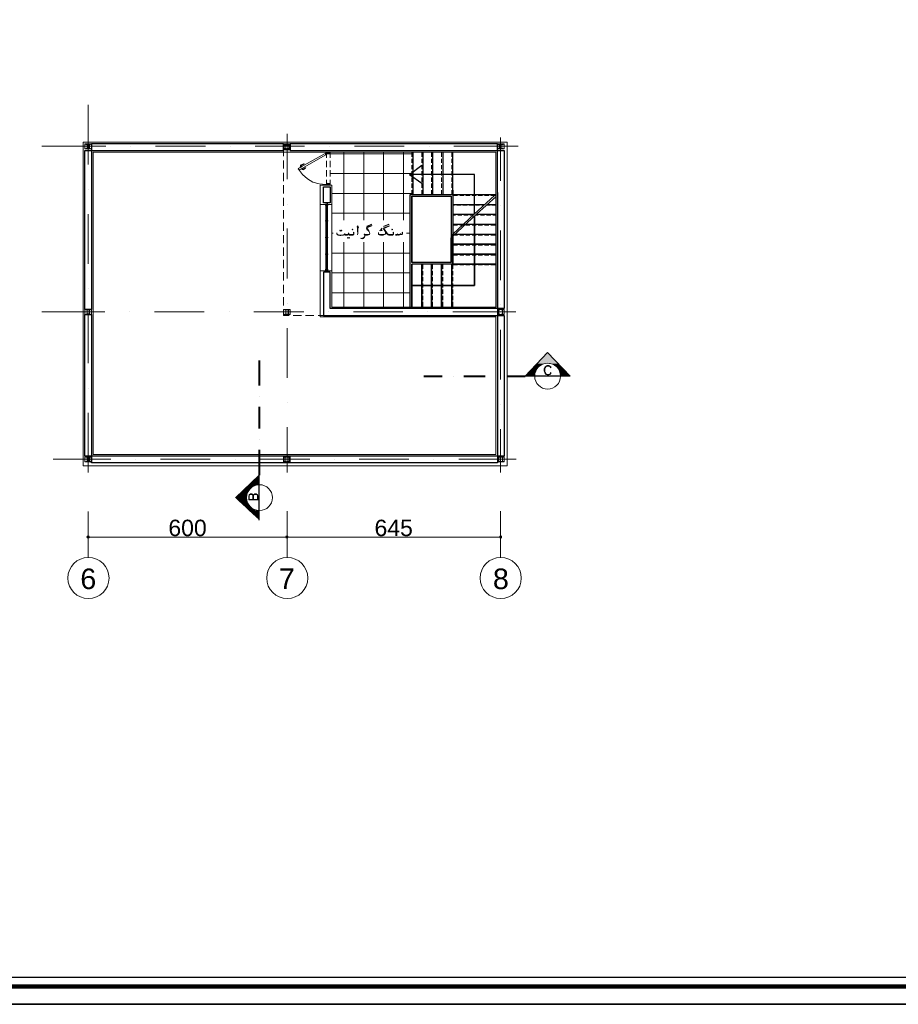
# Model space of a CAD drawing. Header units: metres. Extents: x 5.7 to 89.8, y 4 to 63.5.
# Tile 7 of 20: x 36.7 to 63.3, y 4 to 33.7. Entities that reach past the tile are written whole.
import ezdxf

# ---------------------------------------------------------------- set-up
doc = ezdxf.new("R2010")
doc.units = ezdxf.units.M
doc.header["$MEASUREMENT"] = 0
for name, color, linetype in [('PDF13_ax', 7, 'Continuous'), ('PDF13_column', 7, 'Continuous'), ('PDF13_dim', 7, 'Continuous'), ('PDF13_door', 7, 'Continuous'), ('PDF13_furn', 7, 'Continuous'), ('PDF13_hatch-plan', 7, 'Continuous'), ('PDF13_KADR', 7, 'Continuous'), ('PDF13_khatchin', 7, 'Continuous'), ('PDF13_Layer5', 7, 'Continuous'), ('PDF13_SECTION', 7, 'Continuous'), ('PDF13_STAIRS', 7, 'Continuous'), ('PDF13_Text', 7, 'Continuous'), ('PDF13_Text Info.', 7, 'Continuous'), ('PDF13_textt', 7, 'Continuous'), ('PDF13_W', 7, 'Continuous'), ('PDF13_wall', 7, 'Continuous'), ('PDF13_WIN', 7, 'Continuous')]:
    doc.layers.add(name, color=color, linetype=linetype)
doc.styles.add('PDF Arial', font='arial.ttf')

msp = doc.modelspace()

# ---------------------------------------------------------------- linework, layer by layer
at = {"layer": 'PDF13_ax', "lineweight": 9}
for points in [[(38.817, 31.173), (38.817, 29.372)], [(44.817, 30.297), (44.817, 28.929)], [(51.26, 30.191), (51.26, 28.881)], [(37.411, 29.921), (39.347, 29.921)], [(40.098, 29.921), (40.098, 29.921)], [(40.849, 29.921), (42.352, 29.921)], [(43.103, 29.921), (43.103, 29.921)], [(43.854, 29.921), (45.347, 29.921)], [(46.098, 29.921), (46.098, 29.921)], [(46.849, 29.921), (48.352, 29.921)], [(49.103, 29.921), (49.103, 29.921)], [(49.854, 29.921), (51.79, 29.921)], [(38.817, 28.621), (38.817, 28.621)], [(44.817, 28.178), (44.817, 28.178)], [(51.26, 28.13), (51.26, 28.13)], [(38.817, 27.869), (38.817, 26.377)], [(44.817, 27.436), (44.817, 25.934)], [(51.26, 27.378), (51.26, 25.876)], [(38.817, 25.625), (38.817, 25.625)], [(44.817, 25.182), (44.817, 25.182)], [(51.26, 25.134), (51.26, 25.134)], [(37.411, 24.922), (39.318, 24.922)], [(38.817, 24.874), (38.817, 23.372)], [(40.069, 24.922), (40.069, 24.922)], [(40.82, 24.922), (42.313, 24.922)], [(43.064, 24.922), (43.064, 24.922)], [(43.816, 24.922), (45.318, 24.922)], [(46.069, 24.922), (46.069, 24.922)], [(46.82, 24.922), (48.313, 24.922)], [(49.065, 24.922), (49.065, 24.922)], [(49.816, 24.922), (51.723, 24.922)], [(44.817, 24.431), (44.817, 22.929)], [(51.26, 24.383), (51.26, 22.881)], [(38.817, 22.62), (38.817, 22.62)], [(44.817, 22.177), (44.817, 22.177)], [(51.26, 22.129), (51.26, 22.129)], [(38.817, 21.869), (38.817, 20.068)], [(44.817, 21.436), (44.817, 20.068)], [(51.26, 21.378), (51.26, 20.068)], [(37.758, 20.473), (39.501, 20.473)], [(40.252, 20.473), (40.252, 20.473)], [(40.994, 20.473), (42.496, 20.473)], [(43.247, 20.473), (43.247, 20.473)], [(43.999, 20.473), (45.501, 20.473)], [(46.252, 20.473), (46.252, 20.473)], [(46.994, 20.473), (48.496, 20.473)], [(49.248, 20.473), (49.248, 20.473)], [(49.999, 20.473), (51.732, 20.473)], [(38.817, 18.893), (38.817, 17.497)], [(44.817, 18.903), (44.817, 17.497)], [(51.26, 18.903), (51.26, 17.497)]]:
    msp.add_lwpolyline(points, dxfattribs=at)
for centre in [(38.822, 16.885), (44.822, 16.885), (51.265, 16.885)]:
    msp.add_circle(centre, 0.621, dxfattribs=at)
at = {"layer": 'PDF13_column', "lineweight": 18}
for points in [[(38.711, 29.998), (38.913, 29.998), (38.913, 29.844), (38.711, 29.844)], [(38.778, 29.854), (38.74, 29.854), (38.817, 29.854), (38.778, 29.854), (38.778, 29.979), (38.817, 29.979), (38.817, 29.988), (38.74, 29.988), (38.74, 29.979), (38.778, 29.979)], [(38.846, 29.854), (38.817, 29.854), (38.884, 29.854), (38.855, 29.854), (38.855, 29.979), (38.884, 29.979), (38.884, 29.988), (38.817, 29.988), (38.817, 29.979), (38.846, 29.979)], [(44.711, 29.998), (44.913, 29.998), (44.913, 29.844), (44.711, 29.844)], [(44.711, 29.969), (44.913, 29.969), (44.913, 29.815), (44.711, 29.815)], [(44.711, 29.969), (44.913, 29.969), (44.913, 29.815), (44.711, 29.815)], [(44.75, 29.854), (44.721, 29.854), (44.721, 29.844), (44.788, 29.844), (44.788, 29.854), (44.759, 29.854), (44.759, 29.979), (44.788, 29.979), (44.788, 29.988), (44.721, 29.988), (44.721, 29.979), (44.75, 29.979)], [(44.75, 29.834), (44.721, 29.834), (44.721, 29.825), (44.788, 29.825), (44.788, 29.834), (44.759, 29.834), (44.759, 29.959), (44.788, 29.959), (44.721, 29.959), (44.75, 29.959)], [(44.75, 29.834), (44.721, 29.834), (44.721, 29.825), (44.788, 29.825), (44.788, 29.834), (44.759, 29.834), (44.759, 29.959), (44.788, 29.959), (44.721, 29.959), (44.75, 29.959)], [(44.865, 29.959), (44.759, 29.959), (44.759, 29.969), (44.865, 29.969)], [(44.865, 29.959), (44.759, 29.959), (44.759, 29.969), (44.865, 29.969)], [(44.865, 29.815), (44.759, 29.815), (44.759, 29.825), (44.865, 29.825)], [(44.865, 29.815), (44.759, 29.815), (44.759, 29.825), (44.865, 29.825)], [(44.865, 29.854), (44.836, 29.854), (44.836, 29.844), (44.904, 29.844), (44.904, 29.854), (44.875, 29.854), (44.875, 29.979), (44.904, 29.979), (44.904, 29.988), (44.836, 29.988), (44.836, 29.979), (44.865, 29.979)], [(44.865, 29.834), (44.836, 29.834), (44.836, 29.825), (44.904, 29.825), (44.904, 29.834), (44.875, 29.834), (44.875, 29.959), (44.904, 29.959), (44.836, 29.959), (44.865, 29.959)], [(44.865, 29.834), (44.836, 29.834), (44.836, 29.825), (44.904, 29.825), (44.904, 29.834), (44.875, 29.834), (44.875, 29.959), (44.904, 29.959), (44.836, 29.959), (44.865, 29.959)], [(51.164, 29.998), (51.366, 29.998), (51.366, 29.844), (51.164, 29.844)], [(51.222, 29.854), (51.193, 29.854), (51.193, 29.844), (51.26, 29.844), (51.26, 29.854), (51.232, 29.854), (51.232, 29.979), (51.26, 29.979), (51.26, 29.988), (51.193, 29.988), (51.193, 29.979), (51.222, 29.979)], [(51.299, 29.854), (51.26, 29.854), (51.26, 29.844), (51.338, 29.844), (51.338, 29.854), (51.299, 29.854), (51.299, 29.979), (51.338, 29.979), (51.338, 29.988), (51.26, 29.988), (51.26, 29.979), (51.299, 29.979)], [(38.711, 24.99), (38.913, 24.99), (38.913, 24.845), (38.711, 24.845)], [(38.778, 24.855), (38.74, 24.855), (38.74, 24.845), (38.817, 24.845), (38.817, 24.855), (38.778, 24.855), (38.778, 24.98), (38.817, 24.98), (38.817, 24.99), (38.74, 24.99), (38.74, 24.98), (38.778, 24.98)], [(38.846, 24.855), (38.817, 24.855), (38.817, 24.845), (38.884, 24.845), (38.884, 24.855), (38.855, 24.855), (38.855, 24.98), (38.884, 24.98), (38.884, 24.99), (38.817, 24.99), (38.817, 24.98), (38.846, 24.98)], [(44.711, 24.99), (44.913, 24.99), (44.913, 24.845), (44.711, 24.845)], [(44.779, 24.855), (44.74, 24.855), (44.74, 24.845), (44.817, 24.845), (44.817, 24.855), (44.779, 24.855), (44.779, 24.98), (44.817, 24.98), (44.817, 24.99), (44.74, 24.99), (44.74, 24.98), (44.779, 24.98)], [(44.846, 24.855), (44.817, 24.855), (44.817, 24.845), (44.885, 24.845), (44.885, 24.855), (44.856, 24.855), (44.856, 24.98), (44.885, 24.98), (44.885, 24.99), (44.817, 24.99), (44.817, 24.98), (44.846, 24.98)], [(51.164, 24.99), (51.366, 24.99), (51.366, 24.845), (51.164, 24.845)], [(51.164, 24.99), (51.366, 24.99), (51.366, 24.845), (51.164, 24.845)], [(51.164, 24.99), (51.366, 24.99), (51.366, 24.845), (51.164, 24.845)], [(51.203, 24.855), (51.174, 24.855), (51.174, 24.845), (51.241, 24.845), (51.241, 24.855), (51.212, 24.855), (51.212, 24.98), (51.241, 24.98), (51.241, 24.99), (51.174, 24.99), (51.174, 24.98), (51.203, 24.98)], [(51.203, 24.855), (51.174, 24.855), (51.174, 24.845), (51.241, 24.845), (51.241, 24.855), (51.212, 24.855), (51.212, 24.98), (51.241, 24.98), (51.241, 24.99), (51.174, 24.99), (51.174, 24.98), (51.203, 24.98)], [(51.203, 24.855), (51.174, 24.855), (51.174, 24.845), (51.241, 24.845), (51.241, 24.855), (51.212, 24.855), (51.212, 24.98), (51.241, 24.98), (51.241, 24.99), (51.174, 24.99), (51.174, 24.98), (51.203, 24.98)], [(51.318, 24.855), (51.28, 24.855), (51.28, 24.845), (51.357, 24.845), (51.357, 24.855), (51.318, 24.855), (51.318, 24.98), (51.357, 24.98), (51.357, 24.99), (51.28, 24.99), (51.28, 24.98), (51.318, 24.98)], [(51.318, 24.855), (51.28, 24.855), (51.28, 24.845), (51.357, 24.845), (51.357, 24.855), (51.318, 24.855), (51.318, 24.98), (51.357, 24.98), (51.357, 24.99), (51.28, 24.99), (51.28, 24.98), (51.318, 24.98)], [(51.318, 24.855), (51.28, 24.855), (51.28, 24.845), (51.357, 24.845), (51.357, 24.855), (51.318, 24.855), (51.318, 24.98), (51.357, 24.98), (51.357, 24.99), (51.28, 24.99), (51.28, 24.98), (51.318, 24.98)], [(38.711, 20.54), (38.913, 20.54), (38.913, 20.396), (38.711, 20.396)], [(38.778, 20.405), (38.74, 20.405), (38.74, 20.396), (38.817, 20.396), (38.817, 20.405), (38.778, 20.405), (38.778, 20.531), (38.817, 20.531), (38.817, 20.54), (38.74, 20.54), (38.74, 20.531), (38.778, 20.531)], [(38.846, 20.405), (38.817, 20.405), (38.817, 20.396), (38.884, 20.396), (38.884, 20.405), (38.855, 20.405), (38.855, 20.531), (38.884, 20.531), (38.884, 20.54), (38.817, 20.54), (38.817, 20.531), (38.846, 20.531)], [(44.711, 20.54), (44.913, 20.54), (44.913, 20.396), (44.711, 20.396)], [(44.75, 20.405), (44.721, 20.405), (44.721, 20.396), (44.788, 20.396), (44.788, 20.405), (44.759, 20.405), (44.759, 20.531), (44.788, 20.531), (44.788, 20.54), (44.721, 20.54), (44.721, 20.531), (44.75, 20.531)], [(44.865, 20.405), (44.836, 20.405), (44.836, 20.396), (44.904, 20.396), (44.904, 20.405), (44.875, 20.405), (44.875, 20.531), (44.904, 20.531), (44.904, 20.54), (44.836, 20.54), (44.836, 20.531), (44.865, 20.531)], [(51.164, 20.54), (51.366, 20.54), (51.366, 20.396), (51.164, 20.396)], [(51.203, 20.405), (51.174, 20.405), (51.174, 20.396), (51.241, 20.396), (51.241, 20.405), (51.212, 20.405), (51.212, 20.531), (51.241, 20.531), (51.241, 20.54), (51.174, 20.54), (51.174, 20.531), (51.203, 20.531)], [(51.318, 20.405), (51.28, 20.405), (51.28, 20.396), (51.357, 20.396), (51.357, 20.405), (51.318, 20.405), (51.318, 20.531), (51.357, 20.531), (51.357, 20.54), (51.28, 20.54), (51.28, 20.531), (51.318, 20.531)]]:
    msp.add_lwpolyline(points, close=True, dxfattribs=at)
for points in [[(44.865, 29.988), (44.759, 29.988), (44.865, 29.988)], [(44.865, 29.844), (44.759, 29.844), (44.865, 29.844)], [(51.338, 29.988), (51.183, 29.988), (51.338, 29.988)], [(51.338, 29.844), (51.183, 29.844), (51.338, 29.844)], [(44.885, 24.99), (44.74, 24.99), (44.885, 24.99)], [(51.318, 24.99), (51.203, 24.99), (51.318, 24.99)], [(51.318, 24.99), (51.203, 24.99), (51.318, 24.99)], [(51.318, 24.99), (51.203, 24.99), (51.318, 24.99)], [(44.885, 24.845), (44.74, 24.845), (44.885, 24.845)], [(51.318, 24.845), (51.203, 24.845), (51.318, 24.845)], [(51.318, 24.845), (51.203, 24.845), (51.318, 24.845)], [(51.318, 24.845), (51.203, 24.845), (51.318, 24.845)], [(44.865, 20.54), (44.759, 20.54), (44.865, 20.54)], [(51.318, 20.54), (51.203, 20.54), (51.318, 20.54)], [(44.865, 20.396), (44.759, 20.396), (44.865, 20.396)], [(51.318, 20.396), (51.203, 20.396), (51.318, 20.396)]]:
    msp.add_lwpolyline(points, dxfattribs=at)
at = {"layer": 'PDF13_dim', "lineweight": 20}
for points in [[(38.817, 18.566), (38.817, 18.065)], [(51.26, 18.489), (51.26, 18.065)], [(44.711, 18.123), (38.913, 18.123)], [(51.164, 18.123), (44.913, 18.123)]]:
    msp.add_lwpolyline(points, dxfattribs=at)
msp.add_lwpolyline([(44.817, 18.065), (44.817, 18.614)], close=True, dxfattribs=at)
at = {"layer": 'PDF13_door', "lineweight": 0}
for points in [[(46.021, 29.719), (46.002, 29.728), (46.011, 29.719), (46.04, 29.748), (46.089, 29.69), (46.031, 29.748), (46.002, 29.719), (46.021, 29.748), (46.079, 29.69), (46.117, 29.728), (46.069, 29.69), (46.011, 29.748), (46.002, 29.728)], [(46.05, 29.748), (46.021, 29.719), (46.05, 29.748)], [(46.117, 29.719), (46.089, 29.69), (46.117, 29.709), (46.079, 29.748), (46.031, 29.699), (46.05, 29.69)], [(46.031, 29.69), (46.089, 29.748), (46.04, 29.69), (46.098, 29.748), (46.117, 29.728)], [(46.117, 29.719), (46.089, 29.748), (46.117, 29.719)], [(45.983, 29.728), (45.992, 29.728)], [(45.992, 29.68), (45.983, 29.699), (45.983, 29.68)], [(45.992, 29.719), (45.992, 29.719)], [(45.992, 29.719), (45.992, 29.719)], [(46.002, 29.709), (46.021, 29.709), (46.002, 29.709)], [(46.031, 28.794), (46.089, 28.746), (46.04, 28.794), (46.098, 28.746), (46.117, 28.756), (46.069, 28.794), (46.011, 28.746), (46.002, 28.756), (46.021, 28.775)], [(46.031, 28.775), (46.002, 28.746), (46.06, 28.794), (46.117, 28.746), (46.108, 28.746), (46.05, 28.794), (46.031, 28.784), (46.079, 28.746), (46.117, 28.775), (46.089, 28.746), (46.117, 28.765), (46.079, 28.794), (46.021, 28.746), (46.002, 28.765), (46.031, 28.746), (46.089, 28.794), (46.04, 28.746), (46.011, 28.775), (46.002, 28.765)], [(46.002, 28.746), (46.002, 28.746)], [(46.05, 28.746), (46.021, 28.775), (46.05, 28.746)], [(46.05, 28.794), (46.031, 28.784)], [(46.117, 28.775), (46.089, 28.794), (46.117, 28.775)]]:
    msp.add_lwpolyline(points, dxfattribs=at)
for points in [[(46.108, 29.69), (46.117, 29.69), (46.06, 29.748), (46.031, 29.719), (46.002, 29.738), (46.002, 29.748), (46.031, 29.719), (46.06, 29.69), (46.117, 29.738), (46.108, 29.748), (46.05, 29.69), (46.031, 29.709), (46.069, 29.748), (46.117, 29.699), (46.098, 29.69), (46.05, 29.748)], [(46.06, 28.746), (46.117, 28.794), (46.108, 28.794), (46.05, 28.746), (46.098, 28.794), (46.117, 28.784), (46.069, 28.746), (46.031, 28.775)]]:
    msp.add_lwpolyline(points, close=True, dxfattribs=at)
at = {"layer": 'PDF13_door', "lineweight": 18}
for points in [[(46.002, 29.719), (46.002, 29.748), (46.117, 29.748), (46.117, 29.69)], [(45.154, 29.247), (45.963, 29.709), (45.983, 29.671)], [(45.983, 29.661), (45.193, 29.208), (45.174, 29.227)], [(46.031, 29.719), (46.011, 29.719)], [(46.031, 29.69), (46.031, 29.709)], [(46.108, 29.69), (46.04, 29.69)], [(45.154, 29.227), (45.154, 29.237)], [(45.174, 29.237), (45.164, 29.227), (45.279, 29.073), (45.434, 28.939), (45.597, 28.842), (45.79, 28.784), (45.983, 28.765)], [(45.174, 29.227), (45.174, 29.227)], [(46.002, 28.765), (46.002, 28.746), (46.117, 28.746), (46.117, 28.794)], [(46.031, 28.794), (46.031, 28.775), (46.011, 28.775)], [(46.108, 28.794), (46.04, 28.794)]]:
    msp.add_lwpolyline(points, dxfattribs=at)
at = {"layer": 'PDF13_door', "lineweight": 0}
for points in [[(45.983, 29.719), (45.983, 29.709), (45.992, 29.709, 0.41437), (45.993, 29.702)], [(46.007, 29.719, -0.414), (46.002, 29.723, 0.414368), (45.997, 29.728)]]:
    msp.add_lwpolyline(points, format="xyb", dxfattribs=at)
at = {"layer": 'PDF13_door', "lineweight": 5}
for points in [[(45.231, 29.333), (45.231, 29.324), (45.222, 29.314), (45.212, 29.324)], [(45.27, 29.305), (45.26, 29.314), (45.212, 29.285), (45.222, 29.276)], [(45.222, 29.314), (45.231, 29.324)], [(45.222, 29.285), (45.222, 29.285)], [(45.241, 29.227), (45.241, 29.237)], [(45.289, 29.266), (45.289, 29.256), (45.251, 29.227)], [(45.251, 29.237), (45.251, 29.237)], [(45.27, 29.218), (45.289, 29.227)], [(45.289, 29.218), (45.289, 29.227), (45.279, 29.218)], [(45.299, 29.227), (45.299, 29.227)]]:
    msp.add_lwpolyline(points, dxfattribs=at)
for points in [[(45.324, 29.387, -0.199949), (45.285, 29.362, 0.098948), (45.258, 29.353, 0.092428), (45.238, 29.335)], [(45.267, 29.241, -0.13976), (45.281, 29.225, 0.361501), (45.299, 29.219)], [(45.317, 29.393, -0.200037), (45.283, 29.371, 0.014882), (45.279, 29.371)], [(45.289, 29.252, 0.139609), (45.295, 29.228, 0.092258), (45.32, 29.237, 0.099019), (45.342, 29.256)], [(45.302, 29.215, 0.130766), (45.349, 29.247, 0.014233), (45.349, 29.25)]]:
    msp.add_lwpolyline(points, format="xyb", dxfattribs=at)
at = {"layer": 'PDF13_door', "lineweight": 18}
msp.add_circle((45.987, 29.723), 0.00481, dxfattribs=at)
at = {"layer": 'PDF13_door', "lineweight": 0}
msp.add_circle((45.987, 29.723), 0.00481, dxfattribs=at)
for centre, radius, start, end in [((45.997, 29.704), 0.0144, 119.9989, 210.0124), ((45.987, 29.723), 0.00478, 299.9984, 321.4026), ((46.007, 29.723), 0.0144, 180.0103, 269.9989)]:
    msp.add_arc(centre, radius, start, end, dxfattribs=at)
at = {"layer": 'PDF13_door', "lineweight": 18}
for centre, radius, start, end in [((46.016, 29.723), 0.00481, 179.9849, 270.0151), ((46.036, 29.714), 0.00481, 359.9849, 90.0151), ((46.045, 29.695), 0.00482, 180.0209, 269.9791), ((46.113, 29.695), 0.00481, 269.9849, 0.0151), ((46.016, 28.77), 0.00481, 89.9849, 180.0151), ((46.036, 28.78), 0.00481, 269.9849, 0.0151), ((46.045, 28.799), 0.00481, 89.9849, 180.0151), ((46.113, 28.799), 0.00481, 359.9849, 90.0151)]:
    msp.add_arc(centre, radius, start, end, dxfattribs=at)
at = {"layer": 'PDF13_door', "lineweight": 5}
for centre, radius, start, end in [((45.294, 29.261), 0.111, 100.7121, 130.5185), ((45.236, 29.338), 0.0144, 130.5195, 210.0163), ((45.188, 29.3), 0.0434, 0.064, 31.8546), ((45.275, 29.348), 0.0433, 208.121, 239.9455), ((45.323, 29.386), 0.00482, 322.6443, 142.6107), ((45.39, 29.213), 0.0626, 97.3817, 142.6195), ((45.39, 29.213), 0.053, 97.3835, 142.6115), ((45.39, 29.271), 0.00482, 277.4036, 97.3742)]:
    msp.add_arc(centre, radius, start, end, dxfattribs=at)
at = {"layer": 'PDF13_door', "transparency": 33554559}
for points in [[(45.973, 29.719), (45.983, 29.728), (45.983, 29.719)], [(45.983, 29.728), (45.983, 29.719), (45.983, 29.719)], [(45.983, 29.719), (45.983, 29.719), (45.983, 29.728)], [(45.983, 29.719), (45.983, 29.728), (45.992, 29.719)], [(45.983, 29.728), (45.983, 29.719), (45.983, 29.719)], [(45.983, 29.719), (45.983, 29.719), (45.983, 29.728)]]:
    msp.add_solid(points, dxfattribs=at)
at = {"layer": 'PDF13_furn', "lineweight": 18}
msp.add_lwpolyline([(49.113, 29.796), (49.113, 29.796)], dxfattribs=at)
at = {"layer": 'PDF13_hatch-plan', "lineweight": 18}
for points in [[(46.532, 27.686), (46.532, 29.748)], [(47.129, 27.686), (47.129, 29.748)], [(47.726, 27.686), (47.726, 29.748)], [(48.333, 27.686), (48.333, 29.748)], [(48.583, 29.699), (46.117, 29.699)], [(48.544, 29.102), (46.117, 29.102)], [(48.583, 28.496), (46.166, 28.496)], [(48.535, 27.898), (46.166, 27.898)], [(46.204, 27.301), (46.166, 27.301)], [(48.535, 27.301), (48.419, 27.301)], [(46.532, 25.067), (46.532, 27.022)], [(47.129, 25.067), (47.129, 27.022)], [(47.726, 25.067), (47.726, 27.022)], [(48.333, 25.067), (48.333, 27.022)], [(48.535, 26.694), (46.166, 26.694)], [(48.535, 26.097), (46.166, 26.097)], [(48.535, 25.5), (46.166, 25.5)]]:
    msp.add_lwpolyline(points, dxfattribs=at)
at = {"layer": 'PDF13_KADR', "lineweight": 25}
for points in [[(5.695, 4.013), (89.785, 4.013), (89.785, 63.476), (5.695, 63.476)], [(5.695, 63.476), (89.785, 63.476), (89.785, 4.013), (5.695, 4.013)], [(6.514, 4.832), (88.841, 4.832), (88.841, 62.657), (6.514, 62.657)]]:
    msp.add_lwpolyline(points, close=True, dxfattribs=at)
at = {"layer": 'PDF13_KADR', "lineweight": 0, "const_width": 0.135}
msp.add_lwpolyline([(6.235, 62.937), (6.235, 4.552), (89.111, 4.552), (89.111, 62.937)], close=True, dxfattribs=at)
at = {"layer": 'PDF13_khatchin', "lineweight": 18}
for points in [[(44.711, 29.622), (44.711, 29.796)], [(46.002, 29.574), (46.002, 29.748)], [(46.117, 29.574), (46.117, 29.748)], [(48.583, 29.748), (48.583, 29.603)], [(48.882, 29.748), (48.882, 29.603)], [(49.18, 29.748), (49.18, 29.603)], [(49.479, 29.748), (49.479, 29.603)], [(49.787, 29.748), (49.787, 29.603)], [(44.711, 29.247), (44.711, 29.497)], [(46.002, 29.295), (46.002, 29.478)], [(46.117, 29.295), (46.117, 29.478)], [(48.583, 29.545), (48.583, 29.42)], [(48.882, 29.545), (48.882, 29.42)], [(49.18, 29.545), (49.18, 29.42)], [(49.479, 29.545), (49.479, 29.42)], [(49.787, 29.545), (49.787, 29.42)], [(46.002, 29.006), (46.002, 29.199)], [(46.117, 29.006), (46.117, 29.199)], [(48.583, 29.353), (48.583, 29.227)], [(48.583, 29.17), (48.583, 29.044)], [(48.882, 29.353), (48.882, 29.227)], [(48.882, 29.17), (48.882, 29.044)], [(49.18, 29.353), (49.18, 29.227)], [(49.18, 29.17), (49.18, 29.044)], [(49.479, 29.353), (49.479, 29.227)], [(49.479, 29.17), (49.479, 29.044)], [(49.787, 29.353), (49.787, 29.227)], [(49.787, 29.17), (49.787, 29.044)], [(44.711, 28.871), (44.711, 29.122)], [(46.002, 28.746), (46.002, 28.91)], [(46.117, 28.746), (46.117, 28.91)], [(48.583, 28.977), (48.583, 28.852)], [(48.882, 28.977), (48.882, 28.852)], [(49.18, 28.977), (49.18, 28.852)], [(49.479, 28.977), (49.479, 28.852)], [(49.787, 28.977), (49.787, 28.852)], [(44.711, 28.496), (44.711, 28.746)], [(48.583, 28.794), (48.583, 28.669)], [(48.583, 28.601), (48.583, 28.467)], [(48.882, 28.794), (48.882, 28.669)], [(48.882, 28.601), (48.882, 28.467)], [(49.18, 28.794), (49.18, 28.669)], [(49.18, 28.601), (49.18, 28.467)], [(49.479, 28.794), (49.479, 28.669)], [(49.479, 28.601), (49.479, 28.467)], [(49.787, 28.794), (49.787, 28.669)], [(49.787, 28.601), (49.787, 28.467)], [(44.711, 28.12), (44.711, 28.37)], [(49.816, 28.438), (49.96, 28.438)], [(50.028, 28.438), (50.153, 28.438)], [(50.211, 28.438), (50.336, 28.438)], [(50.403, 28.438), (50.528, 28.438)], [(50.586, 28.438), (50.711, 28.438)], [(50.779, 28.438), (50.904, 28.438)], [(50.962, 28.438), (51.116, 28.438)], [(44.711, 27.744), (44.711, 27.995)], [(49.816, 28.139), (49.874, 28.139)], [(49.941, 28.139), (50.066, 28.139)], [(50.124, 28.139), (50.249, 28.139)], [(50.317, 28.139), (50.442, 28.139)], [(50.5, 28.139), (50.625, 28.139)], [(50.692, 28.139), (50.76, 28.139)], [(50.827, 28.139), (50.943, 28.139)], [(51, 28.139), (51.116, 28.139)], [(49.816, 27.841), (49.902, 27.841)], [(49.97, 27.841), (50.095, 27.841)], [(50.153, 27.841), (50.278, 27.841)], [(50.336, 27.841), (50.432, 27.841)], [(50.5, 27.841), (50.586, 27.841)], [(50.654, 27.841), (50.779, 27.841)], [(50.837, 27.841), (50.962, 27.841)], [(51.029, 27.841), (51.116, 27.841)], [(44.711, 27.369), (44.711, 27.619)], [(49.816, 27.542), (49.96, 27.542)], [(50.028, 27.542), (50.153, 27.542)], [(50.211, 27.542), (50.336, 27.542)], [(50.403, 27.542), (50.528, 27.542)], [(50.586, 27.542), (50.711, 27.542)], [(50.779, 27.542), (50.904, 27.542)], [(50.962, 27.542), (51.116, 27.542)], [(44.711, 26.993), (44.711, 27.243)], [(49.816, 27.234), (49.96, 27.234)], [(50.028, 27.234), (50.153, 27.234)], [(50.211, 27.234), (50.336, 27.234)], [(50.403, 27.234), (50.528, 27.234)], [(50.586, 27.234), (50.711, 27.234)], [(50.779, 27.234), (50.904, 27.234)], [(50.962, 27.234), (51.116, 27.234)], [(44.711, 26.617), (44.711, 26.868)], [(44.711, 26.242), (44.711, 26.492)], [(44.711, 25.866), (44.711, 26.117)], [(44.711, 25.491), (44.711, 25.741)], [(44.711, 25.115), (44.711, 25.365)], [(44.711, 24.99), (44.711, 24.816), (44.875, 24.816)], [(45, 24.816), (45.251, 24.816)], [(45.376, 24.816), (45.626, 24.816)], [(45.751, 24.816), (45.915, 24.816)]]:
    msp.add_lwpolyline(points, dxfattribs=at)
for points in [[(49.96, 26.935), (49.816, 26.935)], [(50.153, 26.935), (50.028, 26.935)], [(50.336, 26.935), (50.211, 26.935)], [(50.528, 26.935), (50.403, 26.935)], [(50.711, 26.935), (50.586, 26.935)], [(50.904, 26.935), (50.779, 26.935)], [(51.116, 26.935), (50.962, 26.935)], [(49.96, 26.637), (49.816, 26.637)], [(50.153, 26.637), (50.028, 26.637)], [(50.336, 26.637), (50.211, 26.637)], [(50.528, 26.637), (50.403, 26.637)], [(50.711, 26.637), (50.586, 26.637)], [(50.904, 26.637), (50.779, 26.637)], [(51.116, 26.637), (50.962, 26.637)], [(48.91, 26.223), (48.91, 26.367)], [(49.209, 26.223), (49.209, 26.367)], [(49.517, 26.223), (49.517, 26.367)], [(49.816, 26.223), (49.816, 26.367)], [(49.96, 26.338), (49.816, 26.338)], [(50.153, 26.338), (50.028, 26.338)], [(50.336, 26.338), (50.211, 26.338)], [(50.528, 26.338), (50.403, 26.338)], [(50.711, 26.338), (50.586, 26.338)], [(50.904, 26.338), (50.779, 26.338)], [(51.116, 26.338), (50.962, 26.338)], [(48.91, 26.03), (48.91, 26.155)], [(48.91, 25.847), (48.91, 25.972)], [(49.209, 26.03), (49.209, 26.155)], [(49.209, 25.847), (49.209, 25.972)], [(49.517, 26.03), (49.517, 26.155)], [(49.517, 25.847), (49.517, 25.972)], [(49.816, 26.03), (49.816, 26.155)], [(49.816, 25.847), (49.816, 25.972)], [(48.91, 25.654), (48.91, 25.78)], [(48.91, 25.471), (48.91, 25.597)], [(49.209, 25.654), (49.209, 25.78)], [(49.209, 25.471), (49.209, 25.597)], [(49.517, 25.654), (49.517, 25.78)], [(49.517, 25.471), (49.517, 25.597)], [(49.816, 25.654), (49.816, 25.78)], [(49.816, 25.471), (49.816, 25.597)], [(48.91, 25.279), (48.91, 25.404)], [(49.209, 25.279), (49.209, 25.404)], [(49.517, 25.279), (49.517, 25.404)], [(49.816, 25.279), (49.816, 25.404)], [(48.91, 25.067), (48.91, 25.221)], [(49.209, 25.067), (49.209, 25.221)], [(49.517, 25.067), (49.517, 25.221)], [(49.816, 25.067), (49.816, 25.221)]]:
    msp.add_lwpolyline(points, close=True, dxfattribs=at)
at = {"layer": 'PDF13_Layer5', "lineweight": 13}
for points in [[(38.663, 20.27), (38.663, 30.046), (51.463, 30.046), (51.463, 20.27)], [(51.116, 25.067), (51.116, 29.748), (38.961, 29.748), (38.961, 20.617), (51.116, 20.617), (51.116, 24.768), (45.819, 24.768), (45.819, 28.746), (46.166, 28.746), (46.166, 25.067)]]:
    msp.add_lwpolyline(points, close=True, dxfattribs=at)
for points in [[(46.166, 28.168), (45.819, 28.168)], [(46.166, 26.165), (45.819, 26.165)]]:
    msp.add_lwpolyline(points, dxfattribs=at)
at = {"layer": 'PDF13_SECTION', "lineweight": 18}
for points in [[(52.002, 22.977), (52.676, 23.69)], [(43.979, 19.991), (43.257, 19.307)], [(43.806, 19.356), (43.787, 19.394), (43.777, 19.404), (43.748, 19.423), (43.71, 19.423), (43.681, 19.404), (43.671, 19.394), (43.661, 19.356), (43.661, 19.25), (43.941, 19.25), (43.941, 19.356), (43.921, 19.394), (43.912, 19.404), (43.883, 19.423), (43.844, 19.423), (43.816, 19.404), (43.806, 19.394), (43.787, 19.356)], [(43.787, 19.259), (43.787, 19.356), (43.777, 19.394), (43.748, 19.404), (43.71, 19.404), (43.681, 19.394), (43.671, 19.356), (43.671, 19.259), (43.921, 19.259), (43.921, 19.356), (43.912, 19.394), (43.883, 19.404), (43.844, 19.404), (43.816, 19.394), (43.806, 19.356), (43.806, 19.259)]]:
    msp.add_lwpolyline(points, dxfattribs=at)
at = {"layer": 'PDF13_SECTION', "lineweight": 30}
msp.add_lwpolyline([(52.002, 22.977), (52.676, 23.69), (53.36, 22.977)], close=True, dxfattribs=at)
at = {"layer": 'PDF13_SECTION', "lineweight": 40}
for points in [[(43.979, 23.458), (43.979, 22.698)], [(48.949, 22.977), (49.498, 22.977)], [(49.825, 22.977), (49.825, 22.977)], [(50.153, 22.977), (50.798, 22.977)], [(51.126, 22.977), (51.126, 22.977)], [(51.453, 22.977), (52.002, 22.977)], [(43.979, 22.37), (43.979, 22.37)], [(43.979, 22.052), (43.979, 21.397)], [(43.979, 21.07), (43.979, 21.07)], [(43.979, 20.752), (43.979, 19.991)]]:
    msp.add_lwpolyline(points, dxfattribs=at)
at = {"layer": 'PDF13_SECTION', "lineweight": 18}
for points in [[(53.071, 22.982, 0.999952), (52.291, 22.982, 1)], [(43.984, 18.922, 1), (43.984, 19.702, 1)]]:
    msp.add_lwpolyline(points, format="xyb", close=True, dxfattribs=at)
msp.add_lwpolyline([(52.782, 23.092), (52.773, 23.092), (52.753, 23.064), (52.744, 23.044), (52.715, 23.035), (52.667, 23.035), (52.638, 23.044), (52.609, 23.092), (52.599, 23.131), (52.599, 23.198), (52.609, 23.237), (52.638, 23.275), (52.667, 23.285), (52.715, 23.285), (52.744, 23.275), (52.753, 23.266), (52.773, 23.237), (52.782, 23.237), (52.773, 23.266), (52.744, 23.285), (52.715, 23.304), (52.667, 23.304), (52.638, 23.285), (52.609, 23.266), (52.599, 23.237), (52.58, 23.198), (52.58, 23.131), (52.599, 23.092), (52.609, 23.064), (52.638, 23.035), (52.667, 23.025), (52.715, 23.025), (52.744, 23.035), (52.773, 23.064)], close=True, dxfattribs=at)
at = {"layer": 'PDF13_SECTION', "lineweight": 30}
msp.add_lwpolyline([(43.979, 18.633), (43.979, 19.991), (43.257, 19.307)], dxfattribs=at)
at = {"layer": 'PDF13_SECTION', "transparency": 33554559}
for points in [[(52.676, 23.69), (52.368, 23.362), (52.984, 23.362)], [(52.108, 23.092), (52.243, 23.092), (52.214, 23.208)], [(52.243, 23.227), (52.214, 23.208), (52.243, 23.208)], [(52.243, 23.092), (52.214, 23.208), (52.243, 23.208)], [(52.243, 23.227), (52.387, 23.227), (52.301, 23.295)], [(52.243, 23.208), (52.358, 23.208), (52.243, 23.227)], [(52.358, 23.208), (52.243, 23.227), (52.387, 23.227)], [(52.243, 23.092), (52.301, 23.092), (52.243, 23.208)], [(52.301, 23.092), (52.243, 23.208), (52.358, 23.208)], [(52.301, 23.295), (52.445, 23.295), (52.349, 23.343)], [(52.387, 23.227), (52.301, 23.295), (52.445, 23.295)], [(52.349, 23.343), (52.551, 23.343), (52.368, 23.362)], [(52.445, 23.295), (52.349, 23.343), (52.551, 23.343)], [(52.551, 23.343), (52.368, 23.362), (52.676, 23.362)], [(52.801, 23.343), (53.004, 23.343), (52.676, 23.362)], [(53.004, 23.343), (52.676, 23.362), (52.984, 23.362)], [(52.907, 23.295), (53.052, 23.295), (52.801, 23.343)], [(53.052, 23.295), (52.801, 23.343), (53.004, 23.343)], [(52.994, 23.208), (53.139, 23.208), (52.907, 23.295)], [(53.139, 23.208), (52.907, 23.295), (53.052, 23.295)], [(53.052, 23.092), (53.244, 23.092), (52.994, 23.208)], [(53.244, 23.092), (52.994, 23.208), (53.139, 23.208)], [(52.002, 22.977), (52.243, 22.977), (52.108, 23.092)], [(52.243, 22.977), (52.108, 23.092), (52.243, 23.092)], [(52.243, 22.977), (52.281, 22.977), (52.243, 23.092)], [(52.281, 22.977), (52.243, 23.092), (52.301, 23.092)], [(53.071, 22.977), (53.36, 22.977), (53.052, 23.092)], [(53.36, 22.977), (53.052, 23.092), (53.244, 23.092)], [(43.979, 19.991), (43.719, 19.741), (43.979, 19.741)], [(43.498, 19.538), (43.661, 19.538), (43.594, 19.625)], [(43.594, 19.625), (43.748, 19.625), (43.652, 19.683)], [(43.661, 19.538), (43.594, 19.625), (43.748, 19.625)], [(43.652, 19.683), (43.854, 19.683), (43.671, 19.702)], [(43.748, 19.625), (43.652, 19.683), (43.854, 19.683)], [(43.671, 19.702), (43.979, 19.702), (43.719, 19.741)], [(43.854, 19.683), (43.671, 19.702), (43.979, 19.702)], [(43.979, 19.702), (43.719, 19.741), (43.979, 19.741)], [(43.257, 19.307), (43.584, 19.307), (43.382, 19.433)], [(43.382, 19.433), (43.604, 19.433), (43.498, 19.538)], [(43.584, 19.307), (43.382, 19.433), (43.604, 19.433)], [(43.604, 19.433), (43.498, 19.538), (43.661, 19.538)], [(43.382, 19.182), (43.604, 19.182), (43.257, 19.307)], [(43.604, 19.182), (43.257, 19.307), (43.584, 19.307)], [(43.498, 19.076), (43.661, 19.076), (43.382, 19.182)], [(43.661, 19.076), (43.382, 19.182), (43.604, 19.182)], [(43.594, 18.99), (43.748, 18.99), (43.498, 19.076)], [(43.748, 18.99), (43.498, 19.076), (43.661, 19.076)], [(43.652, 18.932), (43.854, 18.932), (43.594, 18.99)], [(43.854, 18.932), (43.594, 18.99), (43.748, 18.99)], [(43.652, 18.932), (43.671, 18.912), (43.979, 18.912)], [(43.652, 18.932), (43.854, 18.932), (43.979, 18.912)], [(43.671, 18.912), (43.979, 18.912), (43.979, 18.633)]]:
    msp.add_solid(points, dxfattribs=at)
at = {"layer": 'PDF13_STAIRS', "lineweight": 25}
for points in [[(48.535, 25.067), (48.535, 28.467), (49.816, 28.467), (49.816, 29.748)], [(48.612, 29.748), (48.612, 28.467)], [(48.91, 29.748), (48.91, 28.467)], [(49.209, 29.748), (49.209, 28.467)], [(49.517, 29.748), (49.517, 28.467)], [(48.516, 29.073), (48.882, 29.353)], [(50.471, 27.879), (50.471, 29.073), (48.516, 29.073), (48.882, 28.804)], [(49.816, 28.601), (49.816, 28.139), (49.816, 27.272), (51.116, 27.272)], [(49.768, 26.415), (48.583, 26.415), (48.583, 28.418), (49.768, 28.418), (49.768, 28.139), (49.768, 27.157), (49.768, 26.415), (49.768, 27.157)], [(48.583, 28.418), (48.583, 26.415)], [(49.816, 28.467), (51.116, 28.467)], [(49.816, 28.168), (50.789, 28.168)], [(50.866, 28.168), (51.116, 28.168)], [(49.816, 27.869), (50.461, 27.869)], [(50.538, 27.869), (51.116, 27.869)], [(49.816, 27.571), (51.116, 27.571)], [(49.816, 27.205), (49.816, 26.367), (51.116, 26.367), (49.816, 26.367), (49.816, 27.272)], [(49.816, 26.367), (48.583, 26.367), (48.583, 25.067), (48.583, 26.367)], [(51.116, 25.019), (47.668, 25.019)]]:
    msp.add_lwpolyline(points, dxfattribs=at)
for points in [[(50.471, 25.722), (48.583, 25.722), (50.471, 25.722), (50.471, 27.812)], [(51.116, 26.964), (49.816, 26.964)], [(51.116, 26.666), (49.816, 26.666)], [(48.583, 25.067), (48.583, 26.367)], [(48.882, 25.067), (48.882, 26.367)], [(49.18, 25.067), (49.18, 26.367)], [(49.479, 25.067), (49.479, 26.367)], [(49.787, 25.067), (49.787, 26.367)]]:
    msp.add_lwpolyline(points, close=True, dxfattribs=at)
at = {"layer": 'PDF13_Text Info.', "lineweight": 9}
for points in [[(51.077, 28.438), (50.461, 27.869), (49.816, 27.272)], [(51.116, 28.399), (50.538, 27.869), (49.816, 27.205)]]:
    msp.add_lwpolyline(points, dxfattribs=at)
at = {"layer": 'PDF13_textt', "lineweight": 20}
for points in [[(46.416, 27.388), (46.435, 27.378), (46.416, 27.359), (46.406, 27.378)], [(46.464, 27.388), (46.474, 27.378), (46.464, 27.359), (46.454, 27.378)], [(46.792, 27.398), (46.801, 27.407), (46.792, 27.417), (46.782, 27.407)], [(47.235, 27.513), (47.36, 27.571), (47.36, 27.561), (47.225, 27.503)], [(47.735, 27.513), (47.89, 27.571), (47.89, 27.561), (47.735, 27.503)], [(47.986, 27.398), (48.005, 27.407), (47.986, 27.417), (47.976, 27.407)], [(46.647, 27.176), (46.657, 27.157), (46.647, 27.147), (46.637, 27.157)], [(46.695, 27.176), (46.705, 27.157), (46.695, 27.147), (46.686, 27.157)]]:
    msp.add_lwpolyline(points, close=True, dxfattribs=at)
for points in [[(46.936, 27.484), (46.975, 27.455), (46.955, 27.523), (46.936, 27.494), (46.946, 27.446), (46.946, 27.378), (46.955, 27.292), (46.946, 27.253)], [(46.955, 27.292), (46.955, 27.359), (46.955, 27.455), (46.955, 27.503)], [(47.032, 27.147), (47.052, 27.138), (47.081, 27.128), (47.109, 27.138), (47.138, 27.157), (47.158, 27.176), (47.167, 27.205), (47.167, 27.224), (47.167, 27.243), (47.186, 27.243), (47.196, 27.243), (47.206, 27.243), (47.244, 27.243), (47.273, 27.253), (47.292, 27.263), (47.302, 27.272), (47.312, 27.292), (47.312, 27.301), (47.302, 27.321), (47.283, 27.369), (47.225, 27.455), (47.379, 27.523), (47.379, 27.532), (47.225, 27.475), (47.215, 27.446), (47.235, 27.388), (47.225, 27.455)], [(47.235, 27.426), (47.264, 27.388)], [(47.235, 27.407), (47.283, 27.359), (47.302, 27.321)], [(47.755, 27.388), (47.774, 27.359), (47.784, 27.321), (47.784, 27.301), (47.784, 27.292), (47.784, 27.282), (47.774, 27.272), (47.755, 27.263), (47.716, 27.243), (47.668, 27.243), (47.639, 27.243), (47.601, 27.253), (47.581, 27.263), (47.572, 27.272), (47.572, 27.292), (47.572, 27.311), (47.572, 27.321)], [(47.687, 27.446), (47.668, 27.426), (47.658, 27.417), (47.649, 27.407), (47.649, 27.398), (47.658, 27.388), (47.678, 27.378), (47.668, 27.378), (47.639, 27.369), (47.61, 27.378)], [(47.658, 27.417), (47.658, 27.407), (47.668, 27.398), (47.687, 27.388), (47.678, 27.378)], [(48.024, 27.272), (48.024, 27.292), (48.015, 27.301), (48.015, 27.311), (48.015, 27.33), (48.024, 27.321), (48.024, 27.301), (48.024, 27.292), (48.024, 27.272), (48.015, 27.263), (48.005, 27.253), (47.995, 27.243), (47.967, 27.243), (47.938, 27.243), (47.918, 27.243), (47.89, 27.243), (47.87, 27.253), (47.851, 27.272), (47.832, 27.282), (47.726, 27.426), (47.735, 27.455), (47.899, 27.523), (47.899, 27.513), (47.735, 27.436), (47.851, 27.282), (47.88, 27.272), (47.899, 27.263), (47.918, 27.263), (47.938, 27.263), (47.976, 27.263), (48.005, 27.263), (48.015, 27.263)], [(46.83, 27.272), (46.83, 27.292), (46.82, 27.301), (46.82, 27.311), (46.82, 27.33), (46.83, 27.321), (46.83, 27.301), (46.83, 27.292), (46.83, 27.272), (46.82, 27.263), (46.811, 27.253), (46.801, 27.243), (46.772, 27.243), (46.743, 27.243), (46.724, 27.243), (46.705, 27.243), (46.686, 27.253), (46.686, 27.263), (46.676, 27.282), (46.666, 27.311), (46.666, 27.282), (46.657, 27.263), (46.657, 27.253), (46.637, 27.243), (46.618, 27.243), (46.599, 27.243), (46.589, 27.243), (46.58, 27.243), (46.57, 27.253), (46.57, 27.263), (46.56, 27.272), (46.56, 27.292), (46.551, 27.272), (46.551, 27.263), (46.541, 27.253), (46.522, 27.243), (46.474, 27.234), (46.435, 27.224), (46.406, 27.224), (46.358, 27.234), (46.329, 27.253), (46.32, 27.272), (46.32, 27.282), (46.32, 27.292), (46.32, 27.311)], [(46.32, 27.282), (46.339, 27.263), (46.368, 27.253), (46.406, 27.243), (46.426, 27.243), (46.483, 27.243), (46.522, 27.253), (46.541, 27.263), (46.551, 27.272)], [(46.666, 27.282), (46.657, 27.272), (46.647, 27.263), (46.618, 27.263), (46.599, 27.263), (46.589, 27.263), (46.57, 27.263), (46.56, 27.272)], [(46.676, 27.282), (46.686, 27.272), (46.695, 27.263), (46.724, 27.263), (46.743, 27.263), (46.782, 27.263), (46.811, 27.263), (46.82, 27.263)], [(47.052, 27.138), (47.071, 27.147), (47.1, 27.147), (47.138, 27.166), (47.158, 27.186), (47.167, 27.205)], [(47.302, 27.272), (47.273, 27.263), (47.254, 27.263), (47.215, 27.263), (47.196, 27.263), (47.186, 27.263), (47.177, 27.263), (47.158, 27.272), (47.148, 27.263), (47.158, 27.253), (47.167, 27.243), (47.167, 27.234)], [(47.186, 27.253), (47.167, 27.263), (47.158, 27.272)], [(47.784, 27.282), (47.764, 27.272), (47.716, 27.263), (47.668, 27.263), (47.649, 27.263), (47.62, 27.263), (47.601, 27.272), (47.581, 27.282), (47.572, 27.292), (47.572, 27.311)], [(48.304, 27.301), (48.294, 27.321), (48.304, 27.33), (48.304, 27.311), (48.304, 27.301), (48.304, 27.282), (48.294, 27.272), (48.284, 27.263), (48.275, 27.263), (48.256, 27.263), (48.246, 27.263), (48.236, 27.272), (48.227, 27.272), (48.217, 27.263), (48.198, 27.253), (48.188, 27.243), (48.178, 27.243), (48.159, 27.253), (48.15, 27.263), (48.15, 27.272), (48.14, 27.253), (48.13, 27.243), (48.111, 27.243), (48.092, 27.243)], [(48.092, 27.263), (48.121, 27.263), (48.14, 27.263), (48.15, 27.272), (48.169, 27.263), (48.178, 27.263), (48.198, 27.263), (48.217, 27.272), (48.227, 27.272), (48.236, 27.282), (48.246, 27.272), (48.256, 27.272), (48.275, 27.272), (48.294, 27.272), (48.304, 27.282)], [(48.159, 27.282), (48.15, 27.272)], [(48.236, 27.292), (48.236, 27.282)]]:
    msp.add_lwpolyline(points, dxfattribs=at)
at = {"layer": 'PDF13_W', "lineweight": 9}
for points in [[(38.865, 18.123), (38.913, 18.123)], [(44.759, 18.123), (44.711, 18.123)], [(44.865, 18.123), (44.913, 18.123)], [(51.212, 18.123), (51.164, 18.123)]]:
    msp.add_lwpolyline(points, dxfattribs=at)
at = {"layer": 'PDF13_W', "transparency": 33554559}
for points in [[(38.778, 18.161), (38.817, 18.123), (38.759, 18.123)], [(38.817, 18.171), (38.778, 18.161), (38.817, 18.123)], [(38.817, 18.123), (38.846, 18.161), (38.817, 18.171)], [(38.865, 18.123), (38.817, 18.123), (38.846, 18.161)], [(44.779, 18.161), (44.817, 18.123), (44.759, 18.123)], [(44.779, 18.161), (44.759, 18.123), (44.817, 18.123)], [(44.817, 18.171), (44.779, 18.161), (44.817, 18.123)], [(44.817, 18.123), (44.817, 18.171), (44.779, 18.161)], [(44.817, 18.123), (44.846, 18.161), (44.817, 18.171)], [(44.846, 18.161), (44.817, 18.123), (44.817, 18.171)], [(44.865, 18.123), (44.817, 18.123), (44.846, 18.161)], [(44.865, 18.123), (44.846, 18.161), (44.817, 18.123)], [(51.232, 18.161), (51.212, 18.123), (51.26, 18.123)], [(51.26, 18.123), (51.26, 18.171), (51.232, 18.161)], [(51.299, 18.161), (51.26, 18.123), (51.26, 18.171)], [(51.309, 18.123), (51.299, 18.161), (51.26, 18.123)], [(38.759, 18.123), (38.778, 18.084), (38.817, 18.123)], [(38.778, 18.084), (38.817, 18.123), (38.817, 18.075)], [(38.817, 18.123), (38.817, 18.075), (38.846, 18.084)], [(38.846, 18.084), (38.865, 18.123), (38.817, 18.123)], [(44.759, 18.123), (44.779, 18.084), (44.817, 18.123)], [(44.759, 18.123), (44.817, 18.123), (44.779, 18.084)], [(44.779, 18.084), (44.817, 18.123), (44.817, 18.075)], [(44.817, 18.123), (44.779, 18.084), (44.817, 18.075)], [(44.817, 18.123), (44.817, 18.075), (44.846, 18.084)], [(44.846, 18.084), (44.865, 18.123), (44.817, 18.123)], [(44.817, 18.075), (44.846, 18.084), (44.817, 18.123)], [(44.846, 18.084), (44.817, 18.123), (44.865, 18.123)], [(51.212, 18.123), (51.26, 18.123), (51.232, 18.084)], [(51.26, 18.123), (51.232, 18.084), (51.26, 18.075)], [(51.26, 18.075), (51.299, 18.084), (51.26, 18.123)], [(51.299, 18.084), (51.26, 18.123), (51.309, 18.123)]]:
    msp.add_solid(points, dxfattribs=at)
at = {"layer": 'PDF13_wall', "lineweight": 30}
for points in [[(38.711, 24.99), (38.711, 28.245), (38.711, 29.796), (44.711, 29.796), (44.711, 29.998), (38.913, 29.998), (38.913, 28.245), (38.913, 24.99)], [(45.915, 28.216), (45.915, 28.698), (46.117, 28.698), (46.117, 28.216)]]:
    msp.add_lwpolyline(points, close=True, dxfattribs=at)
for points in [[(51.164, 25.048), (51.164, 29.998), (44.913, 29.998), (44.913, 29.796), (51.366, 29.796), (51.366, 25.019), (46.117, 25.019), (46.117, 26.117), (45.915, 26.117), (45.915, 24.816), (51.366, 24.816), (51.366, 20.569), (38.711, 20.569), (38.711, 24.845), (38.913, 24.845), (38.913, 20.367)], [(51.164, 28.524), (51.164, 20.367), (38.913, 20.367), (38.913, 20.569)]]:
    msp.add_lwpolyline(points, dxfattribs=at)
at = {"layer": 'PDF13_WIN', "lineweight": 18}
for points in [[(45.973, 28.13), (45.983, 28.13), (45.983, 28.149), (45.973, 28.149)], [(46.04, 28.139), (46.04, 28.11), (45.983, 28.11), (45.983, 28.139), (45.983, 28.168), (46.04, 28.168), (46.04, 28.139), (45.983, 28.139)], [(45.983, 28.168), (46.04, 28.168), (46.04, 28.139), (45.983, 28.139)], [(45.983, 28.11), (46.04, 28.11), (46.04, 28.139), (45.983, 28.139)], [(45.983, 28.11), (45.983, 28.091), (46.002, 28.091), (46.002, 28.11)], [(46.002, 28.091), (45.983, 28.091), (45.983, 28.11), (46.002, 28.11)], [(46.04, 28.216), (46.04, 28.168), (45.992, 28.168), (45.992, 28.216)], [(45.992, 28.216), (45.992, 28.168), (46.04, 28.168), (46.04, 28.216)], [(46.021, 28.091), (46.04, 28.091), (46.04, 28.11), (46.021, 28.11)], [(46.04, 28.11), (46.04, 28.091), (46.031, 28.091), (46.031, 28.11)], [(46.04, 28.13), (46.05, 28.13), (46.05, 28.149), (46.04, 28.149), (46.04, 28.139)], [(45.973, 27.658), (45.983, 27.658), (45.983, 27.677), (45.973, 27.677)], [(45.983, 27.715), (46.002, 27.715), (46.002, 27.696), (45.983, 27.696)], [(46.002, 27.715), (45.983, 27.715), (45.983, 27.696), (46.002, 27.696)], [(46.04, 27.667), (46.04, 27.638), (45.983, 27.638), (45.983, 27.667), (45.983, 27.696), (46.04, 27.696), (46.04, 27.667), (45.983, 27.667)], [(46.021, 27.715), (46.04, 27.715), (46.04, 27.696), (46.021, 27.696)], [(46.04, 27.715), (46.031, 27.715), (46.031, 27.696), (46.04, 27.696)], [(46.04, 27.658), (46.05, 27.658), (46.05, 27.677), (46.04, 27.677)], [(45.983, 27.638), (45.983, 27.619), (46.002, 27.619), (46.002, 27.638)], [(46.002, 27.619), (45.983, 27.619), (45.983, 27.638), (46.002, 27.638)], [(46.021, 27.619), (46.04, 27.619), (46.04, 27.638), (46.021, 27.638)], [(46.04, 27.638), (46.04, 27.619), (46.031, 27.619), (46.031, 27.638)], [(45.973, 27.157), (45.983, 27.157), (45.983, 27.176), (45.973, 27.176)], [(45.983, 27.215), (46.002, 27.215), (46.002, 27.205), (45.983, 27.205)], [(46.002, 27.215), (45.983, 27.215), (45.983, 27.195), (46.002, 27.195)], [(45.983, 27.176), (45.983, 27.195), (46.04, 27.195), (46.04, 27.176)], [(46.04, 27.166), (45.983, 27.166), (45.983, 27.138), (46.04, 27.138)], [(45.983, 27.138), (45.983, 27.118), (46.002, 27.118), (46.002, 27.138)], [(46.002, 27.118), (45.983, 27.118), (45.983, 27.138), (46.002, 27.138)], [(46.021, 27.215), (46.04, 27.215), (46.04, 27.195), (46.021, 27.195)], [(46.021, 27.118), (46.04, 27.118), (46.04, 27.138), (46.021, 27.138)], [(46.04, 27.215), (46.031, 27.215), (46.031, 27.205), (46.04, 27.205)], [(46.04, 27.138), (46.04, 27.118), (46.031, 27.118), (46.031, 27.138)], [(46.04, 27.157), (46.05, 27.157), (46.05, 27.176), (46.04, 27.176)], [(45.973, 26.656), (45.983, 26.656), (45.983, 26.675), (45.973, 26.675)], [(45.983, 26.714), (46.002, 26.714), (46.002, 26.704), (45.983, 26.704)], [(46.002, 26.714), (45.983, 26.714), (45.983, 26.694), (46.002, 26.694)], [(45.983, 26.675), (45.983, 26.694), (46.04, 26.694), (46.04, 26.675)], [(45.983, 26.694), (45.983, 26.666), (46.04, 26.666), (46.04, 26.637), (45.983, 26.637), (45.983, 26.666), (46.04, 26.666), (46.04, 26.694)], [(46.04, 26.666), (45.983, 26.666), (45.983, 26.637), (46.04, 26.637)], [(45.983, 26.637), (45.983, 26.617), (46.002, 26.617), (46.002, 26.637)], [(46.002, 26.617), (45.983, 26.617), (45.983, 26.637), (46.002, 26.637)], [(46.021, 26.714), (46.04, 26.714), (46.04, 26.694), (46.021, 26.694)], [(46.021, 26.617), (46.04, 26.617), (46.04, 26.637), (46.021, 26.637)], [(46.04, 26.714), (46.031, 26.714), (46.031, 26.704), (46.04, 26.704)], [(46.04, 26.637), (46.04, 26.617), (46.031, 26.617), (46.031, 26.637)], [(46.04, 26.656), (46.05, 26.656), (46.05, 26.675), (46.04, 26.675)], [(45.973, 26.213), (45.983, 26.213), (45.983, 26.184), (45.973, 26.184)], [(46.002, 26.251), (46.002, 26.232), (45.983, 26.232), (46.04, 26.232), (46.04, 26.194), (45.983, 26.194), (45.983, 26.232), (45.983, 26.251)], [(45.983, 26.242), (46.002, 26.242), (46.002, 26.232), (45.983, 26.232)], [(45.983, 26.203), (45.983, 26.223), (46.04, 26.223), (46.04, 26.203)], [(46.04, 26.194), (45.983, 26.194), (45.983, 26.174), (46.04, 26.174)], [(45.983, 26.165), (46.04, 26.165), (46.04, 26.194), (45.983, 26.194)], [(45.992, 26.165), (45.992, 26.117), (46.04, 26.117), (46.04, 26.165)], [(46.04, 26.165), (46.04, 26.117), (45.992, 26.117), (45.992, 26.165)], [(46.021, 26.251), (46.04, 26.251), (46.04, 26.232), (46.021, 26.232)], [(46.04, 26.242), (46.031, 26.242), (46.031, 26.232), (46.04, 26.232)], [(46.04, 26.213), (46.05, 26.213), (46.05, 26.184), (46.04, 26.184)]]:
    msp.add_lwpolyline(points, close=True, dxfattribs=at)
for points in [[(45.983, 28.091), (45.983, 26.714)], [(46.002, 28.091), (46.002, 27.696)], [(46.021, 28.091), (46.021, 27.696)], [(46.04, 28.091), (46.04, 27.176)], [(46.04, 27.638), (45.983, 27.638), (45.983, 27.667), (46.04, 27.667), (45.983, 27.667), (45.983, 27.696), (46.04, 27.696)], [(46.002, 27.638), (46.002, 27.195)], [(46.021, 27.638), (46.021, 27.195)], [(46.04, 27.138), (45.983, 27.138), (45.983, 27.166), (46.04, 27.166), (45.983, 27.166), (45.983, 27.195), (46.04, 27.195)], [(46.002, 27.138), (46.002, 26.714)], [(46.021, 27.138), (46.021, 26.714)], [(46.04, 27.157), (46.04, 26.714)], [(45.983, 26.617), (45.983, 26.251)], [(46.002, 26.617), (46.002, 26.251)], [(46.021, 26.617), (46.021, 26.251)], [(46.04, 26.617), (46.04, 26.251)]]:
    msp.add_lwpolyline(points, dxfattribs=at)

# ---------------------------------------------------------------- texts
at = {"layer": 'PDF13_Text', "attachment_point": 7, "style": 'PDF Arial'}
for s, insert, char_height in [('600', (41.234, 18.143), 0.4964), ('645', (47.456, 18.143), 0.4964), ('6', (38.576, 16.542), 0.62), ('7', (44.567, 16.553), 0.62), ('8', (51.029, 16.542), 0.62)]:
    msp.add_mtext(s, dxfattribs=dict(at, insert=insert, char_height=char_height))

doc.saveas('drawing.dxf')
